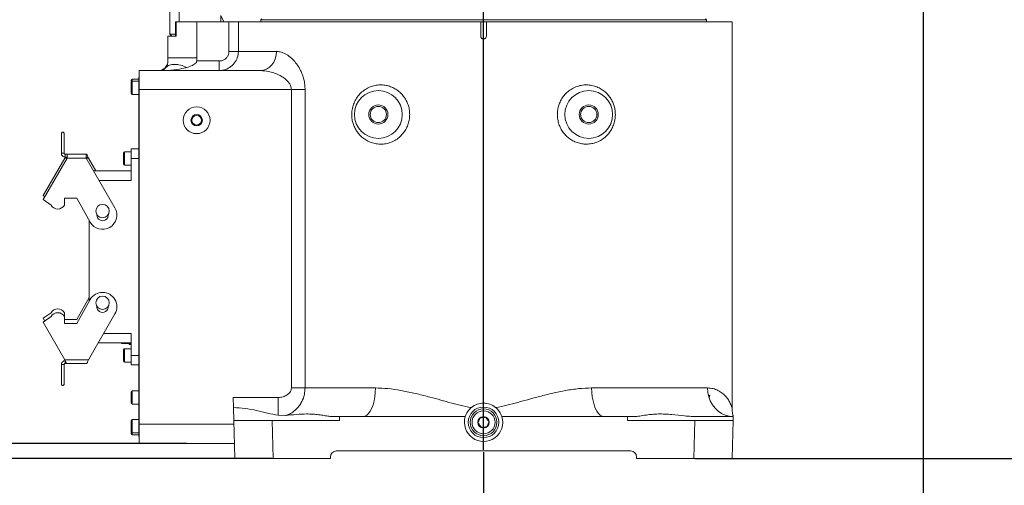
# Model space of a CAD drawing. Header units: millimetres. Extents: x 739 to 2567, y 424 to 1289.
# Tile 22 of 58: x 1976 to 2027, y 1078 to 1103. Entities that reach past the tile are written whole.
import ezdxf

# ---------------------------------------------------------------- set-up
doc = ezdxf.new("R2010")
doc.units = ezdxf.units.MM
doc.header["$PDSIZE"] = -1
doc.layers.add('5', color=7, linetype='Continuous', lineweight=35)
doc.styles.add('SLDTEXTSTYLE0', font='TXT', dxfattribs={"width": 0.7})
doc.styles.get("Standard").update_dxf_attribs({"font": 'times.ttf'})
doc.dimstyles.new('ISO-25', dxfattribs={"dimtxt": 3.5, "dimasz": 2.5, "dimexe": 1.25, "dimexo": 0.625, "dimtad": 1, "dimdec": 0, "dimlfac": 10, "dimtxsty": 'Standard', "dimcen": 2.5, "dimadec": 0, "dimazin": 0, "dimtfac": 1, "dimtmove": 0, "dimatfit": 3, "dimfxl": 1, "dimarcsym": 0})
doc.dimstyles.new('SLDDIMSTYLE3', dxfattribs={"dimtxt": 3.5, "dimasz": 2.4, "dimexe": 0, "dimexo": 0.0625, "dimgap": 0.875, "dimtad": 2, "dimlfac": 2, "dimrnd": 1e-09, "dimzin": 12, "dimdsep": 46, "dimtxsty": 'SLDTEXTSTYLE0', "dimsah": 1, "dimcen": 0.09, "dimadec": 0, "dimazin": 3, "dimtfac": 1, "dimtdec": 3, "dimtofl": 0, "dimtmove": 0, "dimatfit": 3, "dimfxl": 1, "dimfrac": 2, "dimtolj": 1, "dimtzin": 12, "dimarcsym": 0})

# ---------------------------------------------------------------- blocks, each defined once
blk = doc.blocks.new('*D120')
at = {"layer": '5', "color": 0, "lineweight": -2}
for p, q in [((2004.937, 1127.797), (1961.979, 1127.797)), ((1961.979, 1125.397), (1961.979, 1082.197)), ((1988.936, 1079.797), (1961.979, 1079.797))]:
    blk.add_line(p, q, dxfattribs=at)
at = {"layer": '5', "color": 0}
for points in [[(1962.379, 1125.397), (1961.579, 1125.397), (1961.979, 1127.797)], [(1961.579, 1082.197), (1962.379, 1082.197), (1961.979, 1079.797)]]:
    blk.add_solid(points, dxfattribs=at)
at = {"layer": 'Defpoints', "color": 0}
for p in [(2004.999, 1127.797), (1961.979, 1079.797), (1988.998, 1079.797)]:
    blk.add_point(p, dxfattribs=at)
at = {"layer": '5', "color": 0, "lineweight": 5, "insert": (1956.526, 1103.797), "char_height": 4.5, "attachment_point": 2, "rotation": 90}
blk.add_mtext('\\A1;480', dxfattribs=at)
blk = doc.blocks.new('*D121')
at = {"layer": '5', "color": 0, "lineweight": -2}
for p, q in [((1997.599, 1128.967), (1995.199, 1128.967)), ((1999.999, 1080.259), (1999.999, 1128.967)), ((2004.999, 1127.859), (2004.999, 1128.967)), ((2007.399, 1128.967), (2026.553, 1128.967))]:
    blk.add_line(p, q, dxfattribs=at)
at = {"layer": '5', "color": 0}
for points in [[(1997.599, 1128.567), (1997.599, 1129.367), (1999.999, 1128.967)], [(2007.399, 1129.367), (2007.399, 1128.567), (2004.999, 1128.967)]]:
    blk.add_solid(points, dxfattribs=at)
at = {"layer": 'Defpoints', "color": 0}
for p in [(1999.999, 1128.967), (2004.999, 1127.797), (1999.999, 1080.197)]:
    blk.add_point(p, dxfattribs=at)
at = {"layer": '5', "color": 0, "lineweight": 5, "insert": (2022.633, 1134.419), "char_height": 4.5, "attachment_point": 2}
blk.add_mtext('\\A1;50', dxfattribs=at)
blk = doc.blocks.new('*D131')
at = {"layer": '5', "color": 0, "lineweight": -2}
for p, q in [((1999.999, 1080.134), (1999.999, 1010.797)), ((2129.079, 1080.134), (2129.079, 1010.797)), ((2002.399, 1010.797), (2126.679, 1010.797))]:
    blk.add_line(p, q, dxfattribs=at)
at = {"layer": '5', "color": 0}
for points in [[(2002.399, 1011.197), (2002.399, 1010.397), (1999.999, 1010.797)], [(2126.679, 1010.397), (2126.679, 1011.197), (2129.079, 1010.797)]]:
    blk.add_solid(points, dxfattribs=at)
at = {"layer": 'Defpoints', "color": 0}
for p in [(1999.999, 1080.197), (2129.079, 1080.197), (2129.079, 1010.797)]:
    blk.add_point(p, dxfattribs=at)
at = {"layer": '5', "color": 0, "lineweight": 5, "insert": (2064.539, 1016.262), "char_height": 4.5, "attachment_point": 2}
blk.add_mtext('\\A1;1290.8', dxfattribs=at)
blk = doc.blocks.new('*D126')
at = {"layer": '5', "color": 0, "lineweight": -2}
for p, q in [((2005.062, 1251.877), (2144.149, 1251.877)), ((2144.149, 1249.477), (2144.149, 1082.197)), ((2011.062, 1079.797), (2144.149, 1079.797))]:
    blk.add_line(p, q, dxfattribs=at)
at = {"layer": '5', "color": 0}
for points in [[(2144.549, 1249.477), (2143.749, 1249.477), (2144.149, 1251.877)], [(2143.749, 1082.197), (2144.549, 1082.197), (2144.149, 1079.797)]]:
    blk.add_solid(points, dxfattribs=at)
at = {"layer": 'Defpoints', "color": 0}
for p in [(2004.999, 1251.877), (2011, 1079.797), (2144.149, 1079.797)]:
    blk.add_point(p, dxfattribs=at)
at = {"layer": '5', "color": 0, "lineweight": 5, "insert": (2138.683, 1165.837), "char_height": 4.5, "attachment_point": 2, "rotation": 90}
blk.add_mtext('\\A1;1720.8', dxfattribs=at)
blk = doc.blocks.new('*D127')
at = {"layer": '5', "color": 0, "lineweight": -2}
for p, q in [((1880.919, 1127.734), (1880.919, 1010.797)), ((1999.999, 1080.134), (1999.999, 1010.797)), ((1883.319, 1010.797), (1997.599, 1010.797))]:
    blk.add_line(p, q, dxfattribs=at)
at = {"layer": '5', "color": 0}
for points in [[(1883.319, 1011.197), (1883.319, 1010.397), (1880.919, 1010.797)], [(1997.599, 1010.397), (1997.599, 1011.197), (1999.999, 1010.797)]]:
    blk.add_solid(points, dxfattribs=at)
at = {"layer": 'Defpoints', "color": 0}
for p in [(1880.919, 1127.797), (1999.999, 1080.197), (1999.999, 1010.797)]:
    blk.add_point(p, dxfattribs=at)
at = {"layer": '5', "color": 0, "lineweight": 5, "insert": (1940.459, 1016.262), "char_height": 4.5, "attachment_point": 2}
blk.add_mtext('\\A1;1190.8', dxfattribs=at)
blk = doc.blocks.new('*D128')
at = {"layer": '5', "color": 0, "lineweight": -2}
for p, q in [((2013.062, 1079.797), (2144.196, 1079.797)), ((2144.196, 1020.623), (2144.196, 1077.397)), ((2041.889, 1018.223), (2144.196, 1018.223))]:
    blk.add_line(p, q, dxfattribs=at)
at = {"layer": '5', "color": 0}
for points in [[(2144.596, 1077.397), (2143.796, 1077.397), (2144.196, 1079.797)], [(2143.796, 1020.623), (2144.596, 1020.623), (2144.196, 1018.223)]]:
    blk.add_solid(points, dxfattribs=at)
at = {"layer": 'Defpoints', "color": 0}
for p in [(2012.999, 1079.797), (2144.196, 1079.797), (2041.827, 1018.223)]:
    blk.add_point(p, dxfattribs=at)
at = {"layer": '5', "color": 0, "lineweight": 5, "insert": (2141.025, 1049.01), "char_height": 4.5, "attachment_point": 5, "rotation": 90}
blk.add_mtext('\\A1;615.73', dxfattribs=at)
blk = doc.blocks.new('*D129')
at = {"color": 0, "lineweight": -2}
for p, q in [((2010.899, 1197.897), (1868.956, 1197.897)), ((1869.956, 1195.497), (1869.956, 1142.551)), ((1869.956, 1082.997), (1869.956, 1135.942)), ((1984.489, 1080.597), (1868.956, 1080.597))]:
    blk.add_line(p, q, dxfattribs=at)
at = {"color": 0}
for points in [[(1870.356, 1195.497), (1869.556, 1195.497), (1869.956, 1197.897)], [(1869.556, 1082.997), (1870.356, 1082.997), (1869.956, 1080.597)]]:
    blk.add_solid(points, dxfattribs=at)
at = {"layer": 'Defpoints', "color": 0}
for p in [(2010.899, 1197.897), (1869.956, 1080.597), (1984.489, 1080.597)]:
    blk.add_point(p, dxfattribs=at)
at = {"color": 0, "lineweight": 5, "insert": (1869.956, 1139.247), "char_height": 3.5, "attachment_point": 5}
blk.add_mtext('1181', dxfattribs=at)
blk = doc.blocks.new('*D147')
at = {"color": 0, "lineweight": -2}
for start, end in [(36.9052, 82.5925), (327.4075, 14.1667)]:
    blk.add_arc((2004.999, 1127.797), 18.577, start, end, dxfattribs=at)
at = {"color": 0}
for points in [[(2007.42, 1146.617), (2007.368, 1145.819), (2004.999, 1146.373)], [(2020.328, 1118.027), (2020.973, 1117.553), (2019.229, 1115.856)]]:
    blk.add_solid(points, dxfattribs=at)
at = {"layer": 'Defpoints', "color": 0}
for p in [(2004.999, 1181.797), (2017.234, 1141.775), (2004.999, 1127.797), (2004.999, 1127.797), (2106.578, 1042.562)]:
    blk.add_point(p, dxfattribs=at)
at = {"color": 0, "lineweight": 5, "insert": (2021.835, 1135.647), "char_height": 3.5, "attachment_point": 5}
blk.add_mtext('130%%d', dxfattribs=at)

msp = doc.modelspace()

# ---------------------------------------------------------------- linework, layer by layer
msp.add_line((2022.982679, 1112.706558), (2022.982679, 1020.8043))
at = {"color": 7, "linetype": 'Continuous', "lineweight": 5}
for p, q in [((1983.599062, 1101.996605), (1983.599062, 1104.296605)), ((1984.082025, 1104.296605), (1984.082025, 1102.646605)), ((1986.262459, 1102.646605), (1986.262459, 1102.973944)), ((1986.262459, 1102.973944), (1986.399062, 1102.680999)), ((1986.399062, 1102.680999), (1986.399062, 1102.646605)), ((1988.399062, 1102.796605), (1988.349062, 1102.746605)), ((1988.349062, 1102.746605), (1988.349062, 1102.646605)), ((1999.999062, 1102.746605), (1988.349062, 1102.746605)), ((2011.649062, 1102.746605), (1999.999062, 1102.746605)), ((2011.649062, 1102.746605), (2011.599062, 1102.796605)), ((2011.649062, 1102.646605), (2011.649062, 1102.746605)), ((1983.89854, 1102.646605), (1983.89854, 1101.896605)), ((1983.89854, 1102.646605), (1983.926926, 1102.646605)), ((1983.926926, 1102.646605), (1983.926926, 1101.896605)), ((1983.926926, 1102.646605), (1985.001145, 1102.646605)), ((1985.001145, 1102.646605), (1985.001145, 1100.761111)), ((1985.001145, 1102.646605), (1986.687839, 1102.646605)), ((1986.687839, 1101.096605), (1986.687839, 1102.646605)), ((1986.687839, 1102.646605), (1987.180845, 1102.646605)), ((1987.180845, 1102.646605), (1987.180845, 1101.096605)), ((1999.849062, 1102.646605), (1999.849062, 1101.890969)), ((1999.849062, 1102.646605), (2000.149062, 1102.646605)), ((2000.149062, 1101.890969), (2000.149062, 1102.646605)), ((2012.999062, 1082.416008), (2012.999062, 1102.646605)), ((1983.499062, 1101.896605), (1983.499062, 1100.596605)), ((1983.499062, 1101.896605), (1983.501354, 1101.896605)), ((1983.501354, 1100.761111), (1983.501354, 1101.896605)), ((1983.501354, 1101.896605), (1983.926926, 1101.896605)), ((1983.599062, 1101.996605), (1983.89854, 1101.996605)), ((1983.599062, 1101.996605), (1983.699062, 1101.896605)), ((1983.501354, 1100.596605), (1983.501354, 1100.761111)), ((1985.001145, 1100.761111), (1985.001145, 1100.596605)), ((1985.001145, 1100.596605), (1986.181004, 1100.596605)), ((1986.181004, 1100.096605), (1986.181004, 1100.596605)), ((1987.180845, 1101.096605), (1986.687839, 1101.096605)), ((1981.999062, 1100.096605), (1988.339794, 1100.096605)), ((1981.999062, 1099.096605), (1981.999062, 1100.096605)), ((1981.979062, 1099.646605), (1981.629062, 1099.646605)), ((1981.979062, 1099.746605), (1981.999062, 1099.746605)), ((1981.979062, 1098.996605), (1981.979062, 1099.746605)), ((1981.979062, 1099.546605), (1981.629062, 1099.546605)), ((1981.999062, 1081.596605), (1981.999062, 1099.096605)), ((1989.952294, 1099.096605), (1981.999062, 1099.096605)), ((1990.669909, 1099.096605), (1989.952294, 1099.096605)), ((1989.952294, 1083.496605), (1989.952294, 1099.096605)), ((1990.669909, 1099.096605), (1990.669909, 1083.496605)), ((1981.629062, 1098.846605), (1981.979062, 1098.846605)), ((1981.979062, 1081.696605), (1981.979062, 1098.996605)), ((1977.976756, 1096.871506), (1977.926756, 1096.821506)), ((1977.926756, 1095.769681), (1977.926756, 1096.821506)), ((1978.026756, 1096.871506), (1977.976756, 1096.871506)), ((1978.076756, 1096.821506), (1978.026756, 1096.871506)), ((1978.076756, 1095.769681), (1978.076756, 1096.821506)), ((1981.579062, 1095.996605), (1981.979062, 1095.996605)), ((1981.579062, 1095.496605), (1981.579062, 1095.996605)), ((1978.113111, 1095.519681), (1976.978581, 1093.554617)), ((1976.978581, 1093.350967), (1978.228581, 1095.51603)), ((1978.076756, 1095.769681), (1977.926756, 1095.769681)), ((1978.113111, 1095.519681), (1978.13072, 1095.567236)), ((1978.126756, 1095.719681), (1978.126756, 1095.569681)), ((1978.228581, 1095.719681), (1978.126756, 1095.719681)), ((1978.228581, 1095.569681), (1978.126756, 1095.569681)), ((1978.228581, 1095.719681), (1978.228581, 1095.519681)), ((1979.228581, 1095.719681), (1978.228581, 1095.719681)), ((1978.228581, 1095.51603), (1978.228581, 1095.519681)), ((1979.228581, 1095.519681), (1978.228581, 1095.519681)), ((1979.228581, 1095.519681), (1979.228581, 1095.719681)), ((1979.230688, 1095.719681), (1979.228581, 1095.719681)), ((1979.230688, 1095.569681), (1979.228581, 1095.569681)), ((1979.228581, 1095.519681), (1979.228581, 1095.51603)), ((1979.228581, 1095.51603), (1980.728581, 1092.917954)), ((1979.732652, 1094.846605), (1979.344051, 1095.519681)), ((1981.579062, 1095.846605), (1981.229062, 1095.846605)), ((1981.579062, 1094.346605), (1981.579062, 1095.496605)), ((1981.979062, 1095.496605), (1981.579062, 1095.496605)), ((1981.229062, 1095.146605), (1981.579062, 1095.146605)), ((1979.615074, 1094.846605), (1981.579062, 1094.846605)), ((1976.978581, 1093.554617), (1977.061842, 1093.49518)), ((1978.728581, 1093.41941), (1978.08553, 1093.41941)), ((1978.08553, 1093.41941), (1978.08553, 1093.060463)), ((1979.429543, 1092.167954), (1978.728581, 1093.41941)), ((1977.38553, 1093.060463), (1976.978581, 1093.350967)), ((1979.779062, 1092.542954), (1979.779872, 1092.564986)), ((1979.379062, 1088.027828), (1979.379062, 1092.25808)), ((1979.379062, 1088.231479), (1978.728581, 1087.070149)), ((1978.728581, 1086.866498), (1979.429543, 1088.117954)), ((1977.38553, 1087.429096), (1976.978581, 1087.138592)), ((1976.978581, 1086.934941), (1977.38553, 1087.225445)), ((1978.08553, 1087.225445), (1978.08553, 1087.429096)), ((1978.08553, 1087.225445), (1978.08553, 1086.866498)), ((1980.728581, 1087.367954), (1979.344051, 1084.969878)), ((1976.978581, 1087.138592), (1977.061842, 1086.994378)), ((1978.113111, 1084.969878), (1976.978581, 1086.934941)), ((1978.728581, 1087.070149), (1978.08553, 1087.070149)), ((1978.08553, 1086.866498), (1978.728581, 1086.866498)), ((1981.579062, 1085.196605), (1981.579062, 1086.346605)), ((1981.579062, 1085.846605), (1979.850229, 1085.846605)), ((1981.079062, 1085.821605), (1981.079062, 1085.846605)), ((1981.079062, 1085.821605), (1981.579062, 1085.821605)), ((1981.479062, 1085.771605), (1981.479062, 1085.821605)), ((1981.479062, 1085.771605), (1981.514296, 1085.771605)), ((1981.514296, 1085.771605), (1981.510151, 1085.821605)), ((1981.579062, 1085.771605), (1981.514296, 1085.771605)), ((1981.579062, 1085.546605), (1981.229062, 1085.546605)), ((1981.579062, 1085.196605), (1981.979062, 1085.196605)), ((1981.579062, 1084.696605), (1981.579062, 1085.196605)), ((1977.926756, 1084.719878), (1978.076756, 1084.719878)), ((1977.926756, 1083.668053), (1977.926756, 1084.719878)), ((1978.076756, 1083.668053), (1978.076756, 1084.719878)), ((1979.344051, 1084.969878), (1978.113111, 1084.969878)), ((1978.126756, 1084.919878), (1978.126756, 1084.769878)), ((1978.126756, 1084.769878), (1978.226473, 1084.769878)), ((1979.230688, 1084.769878), (1978.226473, 1084.769878)), ((1981.229062, 1084.846605), (1981.579062, 1084.846605)), ((1981.979062, 1084.696605), (1981.579062, 1084.696605)), ((1977.926756, 1083.668053), (1977.976756, 1083.618053)), ((1978.026756, 1083.618053), (1977.976756, 1083.618053)), ((1978.026756, 1083.618053), (1978.076756, 1083.668053)), ((1981.579062, 1082.902144), (1981.579062, 1083.296605)), ((1981.979062, 1083.346605), (1981.629062, 1083.346605)), ((1990.669909, 1083.496605), (1989.952294, 1083.496605)), ((1981.579062, 1082.696605), (1981.579062, 1082.902144)), ((1981.629062, 1082.646605), (1981.979062, 1082.646605)), ((1986.915267, 1082.996605), (1989.2665, 1082.996605)), ((1986.929062, 1082.4698), (1986.915267, 1082.996605)), ((1989.2665, 1082.063251), (1989.2665, 1082.996605)), ((1986.94669, 1081.796605), (1986.929062, 1082.4698)), ((1989.2665, 1082.063251), (1989.638037, 1082.049416)), ((1981.979062, 1081.846605), (1981.629062, 1081.846605)), ((1981.979062, 1080.946605), (1981.979062, 1081.696605)), ((1981.999062, 1081.596605), (1986.951927, 1081.596605)), ((1981.999062, 1080.596605), (1981.999062, 1081.596605)), ((1986.999062, 1079.796605), (1986.94669, 1081.796605)), ((1988.946005, 1081.796605), (1986.94669, 1081.796605)), ((1988.946005, 1081.796605), (1988.998376, 1079.796605)), ((1988.946005, 1081.796605), (1992.465046, 1081.796605)), ((1992.134976, 1081.996605), (1992.466558, 1081.996605)), ((1992.466558, 1081.996605), (1993.694437, 1081.996605)), ((1993.694437, 1081.996605), (1999.045123, 1081.996605)), ((2000.953001, 1081.996605), (2006.303686, 1081.996605)), ((2006.303686, 1081.996605), (2007.531565, 1081.996605)), ((2007.863148, 1081.996605), (2007.531565, 1081.996605)), ((2007.533077, 1081.796605), (2011.052119, 1081.796605)), ((2010.999747, 1079.796605), (2011.052119, 1081.796605)), ((2013.051434, 1081.796605), (2011.052119, 1081.796605)), ((2013.056671, 1081.996605), (2011.200159, 1081.996605)), ((2013.051434, 1081.796605), (2012.999062, 1079.796605)), ((2013.051434, 1081.796605), (2013.056671, 1081.996605)), ((1981.629062, 1081.146605), (1981.979062, 1081.146605)), ((1981.629062, 1081.046605), (1981.979062, 1081.046605)), ((1981.999062, 1080.946605), (1981.979062, 1080.946605)), ((1986.978113, 1080.596605), (1981.999062, 1080.596605)), ((1992.299062, 1080.196605), (2007.699062, 1080.196605)), ((1988.998376, 1079.796605), (1986.999062, 1079.796605)), ((1988.998376, 1079.796605), (1991.999062, 1079.796605)), ((1991.999062, 1079.796605), (1991.999062, 1079.896605)), ((2007.999062, 1079.896605), (2007.999062, 1079.796605)), ((2007.999062, 1079.796605), (2010.999747, 1079.796605)), ((2012.999062, 1079.796605), (2010.999747, 1079.796605))]:
    msp.add_line(p, q, dxfattribs=at)
at = {"color": 8, "linetype": 'Continuous', "lineweight": 5}
for p, q in [((1983.499062, 1100.596605), (1983.501354, 1100.596605)), ((1981.629062, 1099.646605), (1981.629062, 1099.546605)), ((1981.629062, 1099.546605), (1981.629062, 1098.847053)), ((1981.629062, 1098.847053), (1981.629062, 1098.846605)), ((1981.999062, 1098.996605), (1981.979062, 1098.996605)), ((1978.228581, 1095.519681), (1978.113111, 1095.519681)), ((1979.344051, 1095.519681), (1979.228581, 1095.519681)), ((1981.229062, 1095.846605), (1981.229062, 1095.147053)), ((1981.229062, 1095.147053), (1981.229062, 1095.146605)), ((1981.579062, 1094.346605), (1979.903749, 1094.346605)), ((1980.138904, 1086.346605), (1981.579062, 1086.346605)), ((1981.229062, 1085.546605), (1981.229062, 1084.847053)), ((1981.229062, 1084.847053), (1981.229062, 1084.846605)), ((1981.629062, 1083.346605), (1981.629062, 1082.886401)), ((1981.629062, 1082.886401), (1981.629062, 1082.646605)), ((2011.793401, 1083.089004), (2011.793442, 1083.091369)), ((2011.793548, 1083.091369), (2011.793506, 1083.089007)), ((1981.629062, 1081.846605), (1981.629062, 1081.147053)), ((1981.979062, 1081.696605), (1981.999062, 1081.696605)), ((1981.629062, 1081.147053), (1981.629062, 1081.146605)), ((1981.629062, 1081.146605), (1981.629062, 1081.046605))]:
    msp.add_line(p, q, dxfattribs=at)
at = {"color": 7, "linetype": 'Continuous', "lineweight": 5, "flags": 128}
for points in [[(1989.172609, 1101.096605), (1989.156606, 1100.901514), (1989.109214, 1100.713921), (1989.032254, 1100.541034), (1988.928683, 1100.389498), (1988.802481, 1100.265135), (1988.658499, 1100.172725), (1988.502268, 1100.115819), (1988.339794, 1100.096605)], [(1993.694437, 1081.996605), (1993.79646, 1082.015072), (1993.895971, 1082.07002), (1993.990519, 1082.160095), (1994.077777, 1082.283079), (1994.155595, 1082.435944), (1994.222058, 1082.614927), (1994.27553, 1082.815619), (1994.314693, 1083.033079), (1994.338584, 1083.261953), (1994.346613, 1083.496605)], [(2006.303686, 1081.996605), (2006.201664, 1082.015072), (2006.102153, 1082.07002), (2006.007605, 1082.160095), (2005.920347, 1082.283079), (2005.842528, 1082.435944), (2005.776065, 1082.614927), (2005.722594, 1082.815619), (2005.68343, 1083.033079), (2005.65954, 1083.261953), (2005.651511, 1083.496605)], [(2013.056671, 1081.996605), (2012.845359, 1082.015072), (2012.63925, 1082.07002), (2012.443419, 1082.160095), (2012.262689, 1082.283079), (2012.101509, 1082.435944), (2011.963849, 1082.614927), (2011.853097, 1082.815619), (2011.771981, 1083.033079), (2011.722499, 1083.261953), (2011.705869, 1083.496605)]]:
    msp.add_lwpolyline(points, dxfattribs=at)
at = {"color": 7, "linetype": 'Continuous', "lineweight": 5}
for centre, radius in [((1994.499062, 1097.796605), 1.25), ((2005.499062, 1097.796605), 1.25), ((1984.999062, 1097.496605), 0.7), ((1994.499062, 1097.796605), 0.5), ((1994.499062, 1097.796605), 0.425), ((2005.499062, 1097.796605), 0.5), ((2005.499062, 1097.796605), 0.425), ((1984.999062, 1097.496605), 0.3), ((1984.999062, 1097.496605), 0.25), ((1980.079062, 1092.746605), 0.35), ((1980.079062, 1087.946605), 0.35), ((1999.999062, 1081.696605), 0.8), ((1999.999062, 1081.696605), 0.7), ((1999.999062, 1081.696605), 0.6), ((1999.999062, 1081.696605), 0.3)]:
    msp.add_circle(centre, radius, dxfattribs=at)
for centre, radius, start, end in [((1982.999062, 1100.596605), 0.5, 270, 0), ((1981.629062, 1099.596605), 0.05, 90, 180), ((1981.629062, 1099.496605), 0.05, 90, 180), ((1981.629062, 1098.996605), 0.05, 180, 270), ((1981.629062, 1098.896605), 0.05, 180, 270), ((1981.229062, 1095.796605), 0.05, 90, 180), ((1981.229062, 1095.196605), 0.05, 180, 270), ((1977.73553, 1093.254112), 0.4, 208.9550244, 331.0449756), ((1980.079062, 1092.542954), 0.75, 210, 30), ((1980.079062, 1092.542954), 0.3, 180, 4.2115259), ((1980.079062, 1087.742954), 0.75, 330, 150), ((1980.079062, 1087.742954), 0.3, 175.7884741, 4.2115259), ((1977.73553, 1087.235447), 0.4, 28.9550244, 151.0449756), ((1977.73553, 1087.031796), 0.4, 28.9550244, 151.0449756), ((1981.229062, 1085.496605), 0.05, 90, 180), ((1981.229062, 1084.896605), 0.05, 180, 270), ((1981.629062, 1083.296605), 0.05, 90, 180), ((1981.629062, 1082.696605), 0.05, 180, 270), ((2011.521987, 1083.096605), 0.3, 334.4865598, 358.9856185), ((1981.629062, 1081.796605), 0.05, 90, 180), ((1981.629062, 1081.696605), 0.05, 90, 180), ((1999.999062, 1081.696605), 1, 162.5423969, 17.4576031), ((1981.629062, 1081.196605), 0.05, 180, 270), ((1981.629062, 1081.096605), 0.05, 180, 270), ((1992.299062, 1079.896605), 0.3, 90, 180), ((2007.699062, 1079.896605), 0.3, 0, 90)]:
    msp.add_arc(centre, radius, start, end, dxfattribs=at)
for centre, start_param, end_param in [((1986.941453, 1142.807562), 4.430835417, 4.431783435), ((2013.056671, 1142.807562), 1.851401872, 1.85234989)]:
    msp.add_ellipse(centre, major_axis=(0, 219.583641), ratio=0.026185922, start_param=start_param, end_param=end_param, dxfattribs=at)
for points, knots in [([(1999.849062, 1102.646605), (1999.622466, 1102.646605), (1999.169276, 1102.646605), (1998.354318, 1102.646605), (1997.407882, 1102.646605), (1996.342299, 1102.646605), (1995.302322, 1102.646605), (1994.296612, 1102.646605), (1993.332389, 1102.646605), (1992.414323, 1102.646605), (1991.549454, 1102.646605), (1990.745233, 1102.646605), (1990.008399, 1102.646605), (1989.341473, 1102.646605), (1988.749388, 1102.646605), (1988.221975, 1102.646605), (1987.775844, 1102.646605), (1987.411195, 1102.646605), (1987.257574, 1102.646605), (1987.180845, 1102.646605)], [0, 0, 0, 0, 0.03758795, 0.075175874, 0.135663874, 0.196368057, 0.257072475, 0.317560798, 0.378051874, 0.438759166, 0.499466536, 0.559957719, 0.620444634, 0.681147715, 0.741850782, 0.802337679, 0.86817883, 0.934159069, 1, 1, 1, 1]), ([(2012.999062, 1102.646605), (2012.990371, 1102.646605), (2012.972991, 1102.646605), (2012.832256, 1102.646605), (2012.604523, 1102.646605), (2012.28413, 1102.646605), (2011.879934, 1102.646605), (2011.393212, 1102.646605), (2010.819981, 1102.646605), (2010.168725, 1102.646605), (2009.451358, 1102.646605), (2008.668463, 1102.646605), (2007.815744, 1102.646605), (2006.906665, 1102.646605), (2005.957179, 1102.646605), (2004.966379, 1102.646605), (2003.930369, 1102.646605), (2002.995608, 1102.646605), (2002.18841, 1102.646605), (2001.514694, 1102.646605), (2000.834341, 1102.646605), (2000.377488, 1102.646605), (2000.149062, 1102.646605)], [0, 0, 0, 0, 0.053318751, 0.106637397, 0.161505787, 0.216374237, 0.269692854, 0.323011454, 0.377878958, 0.432746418, 0.486062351, 0.53937836, 0.594243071, 0.64910777, 0.702421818, 0.755735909, 0.810598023, 0.865460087, 0.898909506, 0.932358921, 0.966179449, 1, 1, 1, 1]), ([(1999.849062, 1101.890969), (1999.851354, 1101.874165), (1999.855938, 1101.840556), (1999.88348, 1101.796632), (1999.922838, 1101.763932), (1999.971121, 1101.746201), (2000.022443, 1101.745425), (2000.071241, 1101.761689), (2000.111557, 1101.793179), (2000.141315, 1101.837536), (2000.146407, 1101.872661), (2000.149062, 1101.890969)], [0, 0, 0, 0, 0.11002531, 0.220050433, 0.330080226, 0.44011211, 0.550138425, 0.660160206, 0.770185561, 0.880217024, 1, 1, 1, 1]), ([(1983.386377, 1100.25597), (1983.408061, 1100.28792), (1983.4406, 1100.335863), (1983.478028, 1100.431661), (1983.493835, 1100.50174), (1983.500281, 1100.552911), (1983.500998, 1100.582127), (1983.501354, 1100.596605)], [0, 0, 0, 0, 0.499908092, 0.750136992, 0.875657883, 0.938387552, 1, 1, 1, 1]), ([(1985.001145, 1100.596605), (1984.999771, 1100.582817), (1984.997001, 1100.555019), (1984.971603, 1100.505112), (1984.905485, 1100.434467), (1984.740402, 1100.336623), (1984.585936, 1100.288219), (1984.483021, 1100.25597)], [0, 0, 0, 0, 0.061970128, 0.124937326, 0.249456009, 0.499940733, 1, 1, 1, 1]), ([(1987.180845, 1101.096605), (1987.17003, 1100.985379), (1987.148425, 1100.763193), (1986.980002, 1100.466268), (1986.731067, 1100.239815), (1986.448966, 1100.115213), (1986.259101, 1100.102028), (1986.181004, 1100.096605)], [0, 0, 0, 0, 0.212057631, 0.423606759, 0.635808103, 0.850198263, 1, 1, 1, 1]), ([(1986.181004, 1100.596605), (1986.220562, 1100.599315), (1986.316668, 1100.6059), (1986.459519, 1100.668079), (1986.585777, 1100.781212), (1986.671349, 1100.929714), (1986.682342, 1101.04097), (1986.687839, 1101.096605)], [0, 0, 0, 0, 0.150497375, 0.365637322, 0.577972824, 0.788962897, 1, 1, 1, 1]), ([(1987.180845, 1101.096605), (1987.232113, 1101.096605), (1987.33465, 1101.096605), (1987.555505, 1101.096605), (1987.825585, 1101.096605), (1988.175895, 1101.096605), (1988.612486, 1101.096605), (1988.985497, 1101.096605), (1989.172609, 1101.096605)], [0, 0, 0, 0, 0.1526107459, 0.3052215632, 0.4604036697, 0.6155858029, 0.807168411, 1, 1, 1, 1]), ([(1989.172609, 1101.096605), (1989.236527, 1101.092021), (1989.364379, 1101.082853), (1989.584188, 1101.004265), (1989.826134, 1100.860702), (1990.064889, 1100.645788), (1990.270095, 1100.390602), (1990.421691, 1100.136099), (1990.533049, 1099.879806), (1990.609228, 1099.633373), (1990.659801, 1099.370049), (1990.66654, 1099.187739), (1990.669909, 1099.096605)], [0, 0, 0, 0, 0.099717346, 0.199457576, 0.333171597, 0.466852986, 0.575925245, 0.684893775, 0.762849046, 0.840753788, 0.92039429, 1, 1, 1, 1]), ([(1983.148617, 1100.096605), (1983.148758, 1100.096605), (1983.157405, 1100.096613), (1983.174859, 1100.098245), (1983.210591, 1100.107364), (1983.247597, 1100.125368), (1983.308025, 1100.165935), (1983.352195, 1100.216691), (1983.386377, 1100.25597)], [0, 0, 0, 0, 0.002024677, 0.124235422, 0.246363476, 0.490017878, 0.60533593, 1, 1, 1, 1]), ([(1984.483021, 1100.25597), (1984.31273, 1100.216589), (1984.091935, 1100.165528), (1983.646885, 1100.111736), (1983.372175, 1100.096638), (1983.149551, 1100.096605), (1983.148617, 1100.096605)], [0, 0, 0, 0, 0.387492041, 0.502414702, 0.997910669, 1, 1, 1, 1]), ([(1989.952294, 1099.096605), (1989.946892, 1099.152815), (1989.937818, 1099.247238), (1989.878195, 1099.378848), (1989.80083, 1099.493489), (1989.677625, 1099.623052), (1989.514193, 1099.748528), (1989.293507, 1099.874726), (1989.039788, 1099.97927), (1988.711535, 1100.072889), (1988.47913, 1100.087716), (1988.339794, 1100.096605)], [0, 0, 0, 0, 0.072660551, 0.122054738, 0.189467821, 0.259110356, 0.368528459, 0.480325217, 0.627337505, 0.776574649, 1, 1, 1, 1]), ([(1981.579062, 1099.596172), (1981.579062, 1099.59463), (1981.579062, 1099.591692), (1981.579062, 1099.5507), (1981.579062, 1099.531221)], [0, 0, 0, 0, 0.524835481, 1, 1, 1, 1]), ([(1981.579062, 1099.49622), (1981.579062, 1099.494105), (1981.579062, 1099.490839), (1981.579062, 1099.457075), (1981.579062, 1099.420775), (1981.579062, 1099.375071), (1981.579062, 1099.307078), (1981.579062, 1099.212152), (1981.579062, 1099.115368), (1981.579062, 1099.043713), (1981.579062, 1098.994071), (1981.579062, 1098.952932), (1981.579062, 1098.912084), (1981.579062, 1098.902922), (1981.579062, 1098.896989)], [0, 0, 0, 0, 0.119721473, 0.184832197, 0.249999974, 0.315110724, 0.380278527, 0.5, 0.619721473, 0.684832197, 0.749999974, 0.815110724, 0.880278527, 1, 1, 1, 1]), ([(1996.138169, 1097.796605), (1996.133022, 1097.699051), (1996.123272, 1097.51425), (1996.048375, 1097.25208), (1995.938047, 1097.010556), (1995.784501, 1096.789312), (1995.589033, 1096.590995), (1995.357463, 1096.431052), (1995.094801, 1096.31373), (1994.814963, 1096.250095), (1994.531357, 1096.240462), (1994.25698, 1096.284185), (1994.006989, 1096.372173), (1993.783268, 1096.498543), (1993.595386, 1096.649214), (1993.437655, 1096.822714), (1993.31168, 1097.009348), (1993.214042, 1097.213063), (1993.14552, 1097.429072), (1993.108948, 1097.656148), (1993.104558, 1097.914143), (1993.147834, 1098.190254), (1993.248334, 1098.467712), (1993.394039, 1098.718806), (1993.584518, 1098.937473), (1993.810499, 1099.115518), (1994.060402, 1099.24466), (1994.319717, 1099.323538), (1994.583608, 1099.353413), (1994.839064, 1099.338239), (1995.085555, 1099.279647), (1995.313781, 1099.183961), (1995.522767, 1099.051646), (1995.706755, 1098.88951), (1995.862674, 1098.698709), (1995.987704, 1098.485707), (1996.076847, 1098.253909), (1996.129369, 1098.021809), (1996.135391, 1097.86768), (1996.138169, 1097.796605)], [0, 0, 0, 0, 0.028907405, 0.054760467, 0.080614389, 0.108132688, 0.135654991, 0.165292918, 0.194941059, 0.225889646, 0.256850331, 0.28676963, 0.316692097, 0.34362494, 0.370551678, 0.394298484, 0.418035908, 0.440702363, 0.463359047, 0.486169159, 0.50897578, 0.539612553, 0.568734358, 0.597882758, 0.629075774, 0.660288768, 0.690570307, 0.720853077, 0.749058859, 0.777258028, 0.803609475, 0.829953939, 0.85513762, 0.88031672, 0.90498571, 0.929652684, 0.954286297, 0.978919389, 1, 1, 1, 1]), ([(2006.890047, 1097.796605), (2006.881591, 1097.671154), (2006.86722, 1097.457964), (2006.770433, 1097.177233), (2006.649282, 1096.943535), (2006.486183, 1096.731451), (2006.282418, 1096.544648), (2006.046653, 1096.397748), (2005.790783, 1096.297421), (2005.526718, 1096.246836), (2005.268108, 1096.242924), (2005.015932, 1096.283782), (2004.780322, 1096.363391), (2004.561901, 1096.481153), (2004.367136, 1096.630267), (2004.198617, 1096.809896), (2004.059779, 1097.013658), (2003.954767, 1097.238792), (2003.885277, 1097.478812), (2003.85509, 1097.728013), (2003.865736, 1098.036856), (2003.944257, 1098.345537), (2004.089102, 1098.630142), (2004.252006, 1098.849637), (2004.454554, 1099.038123), (2004.694604, 1099.191888), (2004.960928, 1099.296843), (2005.243261, 1099.350052), (2005.526535, 1099.347435), (2005.795082, 1099.294404), (2006.042275, 1099.196253), (2006.255964, 1099.065982), (2006.439926, 1098.907341), (2006.588882, 1098.733594), (2006.708477, 1098.542886), (2006.798769, 1098.342197), (2006.85976, 1098.128479), (2006.88696, 1097.944503), (2006.889281, 1097.833317), (2006.890047, 1097.796605)], [0, 0, 0, 0, 0.037107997, 0.063061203, 0.089031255, 0.117956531, 0.146899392, 0.177543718, 0.208192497, 0.236857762, 0.265517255, 0.29221582, 0.318907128, 0.34428296, 0.369653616, 0.394388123, 0.419120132, 0.44380303, 0.468485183, 0.493251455, 0.518017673, 0.559887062, 0.586651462, 0.613418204, 0.642212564, 0.671014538, 0.70166913, 0.732336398, 0.762972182, 0.793615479, 0.82185236, 0.850086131, 0.875019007, 0.899943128, 0.922419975, 0.944887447, 0.966998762, 0.989103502, 1, 1, 1, 1]), ([(1981.179062, 1095.79622), (1981.179062, 1095.794105), (1981.179062, 1095.790839), (1981.179062, 1095.757075), (1981.179062, 1095.720775), (1981.179062, 1095.675071), (1981.179062, 1095.607078), (1981.179062, 1095.512152), (1981.179062, 1095.415368), (1981.179062, 1095.343713), (1981.179062, 1095.294071), (1981.179062, 1095.252932), (1981.179062, 1095.212084), (1981.179062, 1095.202922), (1981.179062, 1095.196989)], [0, 0, 0, 0, 0.119721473, 0.184832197, 0.249999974, 0.315110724, 0.380278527, 0.5, 0.619721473, 0.684832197, 0.749999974, 0.815110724, 0.880278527, 1, 1, 1, 1]), ([(1981.179062, 1085.49622), (1981.179062, 1085.494105), (1981.179062, 1085.490839), (1981.179062, 1085.457075), (1981.179062, 1085.420775), (1981.179062, 1085.375071), (1981.179062, 1085.307078), (1981.179062, 1085.212152), (1981.179062, 1085.115368), (1981.179062, 1085.043713), (1981.179062, 1084.994071), (1981.179062, 1084.952932), (1981.179062, 1084.912084), (1981.179062, 1084.902922), (1981.179062, 1084.896989)], [0, 0, 0, 0, 0.119721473, 0.184832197, 0.249999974, 0.315110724, 0.380278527, 0.5, 0.619721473, 0.684832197, 0.749999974, 0.815110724, 0.880278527, 1, 1, 1, 1]), ([(1989.2665, 1082.996605), (1989.350869, 1083.003262), (1989.516974, 1083.01637), (1989.725967, 1083.113732), (1989.865539, 1083.241365), (1989.93988, 1083.370873), (1989.948402, 1083.457187), (1989.952294, 1083.496605)], [0, 0, 0, 0, 0.270800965, 0.533148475, 0.72325922, 0.873617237, 1, 1, 1, 1]), ([(1990.669909, 1083.496605), (1990.662451, 1083.379213), (1990.646514, 1083.128337), (1990.531266, 1082.819478), (1990.386185, 1082.579708), (1990.229754, 1082.392178), (1990.030263, 1082.225907), (1989.823242, 1082.110202), (1989.687758, 1082.065735), (1989.638037, 1082.049416)], [0, 0, 0, 0, 0.176711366, 0.377649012, 0.495458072, 0.613285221, 0.763164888, 0.913083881, 1, 1, 1, 1]), ([(1990.669909, 1083.496605), (1990.854109, 1083.496605), (1991.222509, 1083.496605), (1991.8185, 1083.496605), (1992.444897, 1083.496605), (1993.080005, 1083.496605), (1993.713471, 1083.496605), (1994.135357, 1083.496605), (1994.346613, 1083.496605)], [0, 0, 0, 0, 0.171049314, 0.342098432, 0.515671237, 0.689244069, 0.844391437, 1, 1, 1, 1]), ([(1994.346613, 1083.496605), (1994.564141, 1083.488995), (1994.999361, 1083.47377), (1995.672863, 1083.37015), (1996.358707, 1083.229291), (1997.198675, 1083.018712), (1998.002444, 1082.794515), (1998.769163, 1082.581843), (1999.162839, 1082.504218), (1999.359594, 1082.465422)], [0, 0, 0, 0, 0.135074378, 0.270249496, 0.409526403, 0.548839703, 0.773493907, 0.886794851, 1, 1, 1, 1]), ([(2000.63853, 1082.465422), (2000.832847, 1082.503678), (2001.221643, 1082.580221), (2001.9858, 1082.791632), (2002.783615, 1083.01442), (2003.61449, 1083.223251), (2004.296342, 1083.364879), (2004.978459, 1083.472376), (2005.42722, 1083.48853), (2005.651511, 1083.496605)], [0, 0, 0, 0, 0.111796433, 0.223685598, 0.449535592, 0.585489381, 0.72141078, 0.860761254, 1, 1, 1, 1]), ([(2005.651511, 1083.496605), (2005.665431, 1083.496605), (2006.003489, 1083.496605), (2006.651629, 1083.496605), (2007.566459, 1083.496605), (2008.435798, 1083.496605), (2009.238763, 1083.496605), (2009.964781, 1083.496605), (2010.61751, 1083.496605), (2011.20907, 1083.496605), (2011.540269, 1083.496605), (2011.705869, 1083.496605)], [0, 0, 0, 0, 0.005319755, 0.129187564, 0.253055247, 0.380522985, 0.507991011, 0.629305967, 0.750620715, 0.875310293, 1, 1, 1, 1]), ([(1999.359594, 1082.465422), (1999.364746, 1082.469651), (1999.456443, 1082.544918), (1999.662955, 1082.658692), (2000.000024, 1082.715708), (2000.336539, 1082.658085), (2000.542181, 1082.544525), (2000.633469, 1082.469577), (2000.63853, 1082.465422)], [0, 0, 0, 0, 0.014484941, 0.257795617, 0.500877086, 0.743332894, 0.985769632, 1, 1, 1, 1]), ([(2011.790856, 1083.051655), (2011.792254, 1083.064401), (2011.793704, 1083.077611), (2011.793451, 1083.090903), (2011.793442, 1083.091369)], [0, 0, 0, 0, 0.964934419, 1, 1, 1, 1]), ([(2011.793548, 1083.091369), (2011.793557, 1083.090903), (2011.793808, 1083.07764), (2011.792361, 1083.064459), (2011.790964, 1083.051741)], [0, 0, 0, 0, 0.035141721, 1, 1, 1, 1]), ([(2011.793442, 1083.091369), (2011.793472, 1083.091135), (2011.793925, 1083.087533), (2011.793413, 1083.083964), (2011.792935, 1083.080627)], [0, 0, 0, 0, 0.064892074, 1, 1, 1, 1]), ([(1986.929062, 1082.4698), (1987.13022, 1082.459891), (1987.537893, 1082.439808), (1988.128891, 1082.311193), (1988.708272, 1082.171961), (1989.079757, 1082.099618), (1989.2665, 1082.063251)], [0, 0, 0, 0, 0.246808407, 0.500188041, 0.74874752, 1, 1, 1, 1]), ([(1989.638037, 1082.049416), (1989.831877, 1082.070288), (1990.222511, 1082.112351), (1990.696931, 1082.139308), (1991.081002, 1082.126037), (1991.386192, 1082.095037), (1991.664449, 1082.052044), (1991.919768, 1082.008806), (1992.062505, 1082.000713), (1992.134976, 1081.996605)], [0, 0, 0, 0, 0.182806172, 0.368398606, 0.491787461, 0.615201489, 0.74214777, 0.869083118, 1, 1, 1, 1]), ([(1999.359594, 1082.465422), (1999.289252, 1082.397068), (1999.148698, 1082.260487), (1999.079626, 1082.084511), (1999.045123, 1081.996605)], [0, 0, 0, 0, 0.50045936, 1, 1, 1, 1]), ([(2000.953001, 1081.996605), (2000.918525, 1082.084453), (2000.849465, 1082.260427), (2000.708916, 1082.397018), (2000.63853, 1082.465422)], [0, 0, 0, 0, 0.499208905, 1, 1, 1, 1]), ([(2011.200159, 1081.996605), (2011.082123, 1081.9991), (2010.846007, 1082.004092), (2010.386158, 1082.044587), (2009.926893, 1082.09766), (2009.478482, 1082.130306), (2009.132614, 1082.136603), (2008.808137, 1082.117084), (2008.47641, 1082.076843), (2008.148975, 1082.01716), (2007.958823, 1082.003485), (2007.863148, 1081.996605)], [0, 0, 0, 0, 0.081870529, 0.16377162, 0.330714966, 0.42863813, 0.526545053, 0.627776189, 0.729032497, 0.863663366, 1, 1, 1, 1]), ([(2013.052841, 1082.013682), (2013.052835, 1082.013705), (2013.051633, 1082.017805), (2013.04727, 1082.033712), (2013.038713, 1082.06773), (2013.028119, 1082.11545), (2013.015555, 1082.183494), (2013.004344, 1082.276964), (2012.997263, 1082.357617), (2012.9999, 1082.40717), (2013.000361, 1082.415829)], [0, 0, 0, 0, 0.001049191, 0.190829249, 0.312616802, 0.420814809, 0.550643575, 0.724533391, 0.951864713, 1, 1, 1, 1]), ([(1981.579062, 1081.79622), (1981.579062, 1081.794105), (1981.579062, 1081.790839), (1981.579062, 1081.757075), (1981.579062, 1081.720775), (1981.579062, 1081.675071), (1981.579062, 1081.607078), (1981.579062, 1081.512152), (1981.579062, 1081.415368), (1981.579062, 1081.343713), (1981.579062, 1081.294071), (1981.579062, 1081.252932), (1981.579062, 1081.212084), (1981.579062, 1081.202922), (1981.579062, 1081.196989)], [0, 0, 0, 0, 0.119721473, 0.184832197, 0.249999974, 0.315110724, 0.380278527, 0.5, 0.619721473, 0.684832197, 0.749999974, 0.815110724, 0.880278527, 1, 1, 1, 1]), ([(1999.827838, 1081.929017), (1999.81128, 1081.891153), (1999.782947, 1081.826364), (1999.741761, 1081.732182), (1999.721261, 1081.685306), (1999.712174, 1081.664527)], [0, 0, 0, 0, 0.4391256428, 0.7513741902, 1, 1, 1, 1]), ([(1999.712174, 1081.664527), (1999.71907, 1081.655167), (1999.744825, 1081.620208), (1999.793122, 1081.554652), (1999.845417, 1081.483668), (1999.873432, 1081.445642), (1999.883398, 1081.432114)], [0, 0, 0, 0, 0.128556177, 0.48015358, 0.815069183, 1, 1, 1, 1]), ([(2000.114725, 1081.961095), (2000.073654, 1081.956503), (2000.003379, 1081.948645), (1999.901223, 1081.937223), (1999.850377, 1081.931538), (1999.827838, 1081.929017)], [0, 0, 0, 0, 0.439125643, 0.75137419, 1, 1, 1, 1]), ([(2000.285949, 1081.728682), (2000.275983, 1081.74221), (2000.247968, 1081.780236), (2000.195673, 1081.85122), (2000.147376, 1081.916776), (2000.121621, 1081.951735), (2000.114725, 1081.961095)], [0, 0, 0, 0, 0.184930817, 0.51984642, 0.871443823, 1, 1, 1, 1]), ([(2000.170285, 1081.464192), (2000.186844, 1081.502056), (2000.215177, 1081.566845), (2000.256363, 1081.661027), (2000.276862, 1081.707903), (2000.285949, 1081.728682)], [0, 0, 0, 0, 0.4391256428, 0.7513741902, 1, 1, 1, 1]), ([(1981.579062, 1081.161988), (1981.579062, 1081.157603), (1981.579062, 1081.128327), (1981.579062, 1081.115239), (1981.579062, 1081.104112)], [0, 0, 0, 0, 0.149764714, 1, 1, 1, 1]), ([(1999.883398, 1081.432114), (1999.924469, 1081.436706), (1999.994745, 1081.444564), (2000.096901, 1081.455986), (2000.147747, 1081.461671), (2000.170285, 1081.464192)], [0, 0, 0, 0, 0.4391256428, 0.7513741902, 1, 1, 1, 1])]:
    msp.add_open_spline(points, degree=3, knots=knots, dxfattribs=at)
for points in [[(1985.001145, 1100.761111), (1984.904013, 1100.761111), (1984.709748, 1100.761111), (1984.429318, 1100.761111), (1984.17038, 1100.761111), (1983.942773, 1100.761111), (1983.754693, 1100.761111), (1983.614591, 1100.761111), (1983.522601, 1100.761111), (1983.508436, 1100.761111), (1983.501354, 1100.761111)], [(1984.483021, 1100.25597), (1984.372018, 1100.30172), (1984.150012, 1100.393219), (1983.841495, 1100.429673), (1983.572098, 1100.393219), (1983.448284, 1100.30172), (1983.386377, 1100.25597)], [(1977.926756, 1095.769681), (1977.929762, 1095.743473), (1977.935775, 1095.691059), (1977.982024, 1095.62495), (1978.048133, 1095.5787), (1978.100548, 1095.572687), (1978.126756, 1095.569681)], [(1978.076756, 1095.769681), (1978.077507, 1095.763129), (1978.07901, 1095.750025), (1978.090573, 1095.733498), (1978.1071, 1095.721935), (1978.120204, 1095.720432), (1978.126756, 1095.719681)], [(1978.113111, 1095.519681), (1978.122558, 1095.526233), (1978.141451, 1095.539336), (1978.169792, 1095.555864), (1978.198133, 1095.567426), (1978.217026, 1095.568929), (1978.226473, 1095.569681)], [(1979.230688, 1095.719681), (1979.240135, 1095.716674), (1979.259029, 1095.710662), (1979.28737, 1095.664412), (1979.31571, 1095.598303), (1979.334604, 1095.545888), (1979.344051, 1095.519681)], [(1979.230688, 1095.569681), (1979.240135, 1095.568929), (1979.259029, 1095.567426), (1979.28737, 1095.555864), (1979.31571, 1095.539336), (1979.334604, 1095.526233), (1979.344051, 1095.519681)], [(1978.126756, 1084.919878), (1978.100548, 1084.916872), (1978.048133, 1084.910859), (1977.982024, 1084.864609), (1977.935775, 1084.7985), (1977.929762, 1084.746085), (1977.926756, 1084.719878)], [(1978.126756, 1084.769878), (1978.120204, 1084.769126), (1978.1071, 1084.767623), (1978.090573, 1084.756061), (1978.07901, 1084.739533), (1978.077507, 1084.72643), (1978.076756, 1084.719878)], [(1978.113111, 1084.969878), (1978.122558, 1084.94367), (1978.141451, 1084.891256), (1978.169792, 1084.825147), (1978.198133, 1084.778897), (1978.217026, 1084.772884), (1978.226473, 1084.769878)], [(1979.230688, 1084.769878), (1979.240135, 1084.772884), (1979.259029, 1084.778897), (1979.28737, 1084.825147), (1979.31571, 1084.891256), (1979.334604, 1084.94367), (1979.344051, 1084.969878)]]:
    msp.add_open_spline(points, degree=3, dxfattribs=at)
at = {"color": 8, "linetype": 'Continuous', "lineweight": 5}
for points, knots in [([(2011.705869, 1083.496605), (2011.806587, 1083.488992), (2012.0081, 1083.473763), (2012.264651, 1083.370179), (2012.486068, 1083.229179), (2012.665215, 1083.057888), (2012.804016, 1082.871837), (2012.894372, 1082.706206), (2012.950857, 1082.566554), (2012.98396, 1082.464668), (2012.995175, 1082.42344), (2012.999034, 1082.408419), (2012.997835, 1082.413132), (2012.997103, 1082.416008)], [0, 0, 0, 0, 0.120508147, 0.241106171, 0.365363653, 0.489653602, 0.60742868, 0.725208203, 0.804897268, 0.884600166, 0.96403283, 0.978052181, 1, 1, 1, 1]), ([(2011.793442, 1083.091369), (2011.812424, 1083.091369), (2011.831406, 1083.091369), (2011.821941, 1083.091369), (2011.82194, 1083.091369)], [0, 0, 0, 0, 0.999974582, 1, 1, 1, 1])]:
    msp.add_open_spline(points, degree=3, knots=knots, dxfattribs=at)
at = {"layer": '5', "lineweight": 5}
msp.add_arc((2004.999062, 1127.796605), 124.080311, 315, 195, dxfattribs=at)

# ---------------------------------------------------------------- dimensions: what is measured, and where the dimension line sits
at = {"color": 3, "lineweight": 5}
dim = msp.add_linear_dim(base=(1869.955761, 1080.596605), p1=(2010.899062, 1197.896605), p2=(1984.488587, 1080.596605), angle=90, text='1181', dimstyle='ISO-25', override={"dimtxt": 3.5, "dimasz": 2.4, "dimexe": 1, "dimexo": 0, "dimgap": 1.524, "dimtad": 1, "dimjust": 0, "dimtih": 1, "dimtoh": 1, "dimdec": 2, "dimlfac": 5, "dimzin": 0, "dimpost": '<>', "dimse1": 0, "dimse2": 0, "dimsd1": 0, "dimsd2": 0, "dimadec": 2, "dimtdec": 3, "dimtofl": 1, "dimtvp": 0.1, "dimtzin": 0}, dxfattribs=at)
dim.commit()
dim.dimension.update_dxf_attribs({"geometry": '*D129', "text_midpoint": (1869.955761, 1139.246605), "dimtype": 160})
dim = msp.add_angular_dim_2l(base=(2017.23416, 1141.774758), line1=((2004.999062, 1127.796605), (2004.999062, 1181.796605)), line2=((2004.999062, 1127.796605), (2106.578077, 1042.56169)), dimstyle='ISO-25', override={"dimasz": 2.4, "dimexe": 1, "dimexo": 0, "dimgap": 1.524, "dimtih": 1, "dimtoh": 1, "dimlfac": 2.5, "dimzin": 0, "dimpost": '<>', "dimtdec": 3, "dimtvp": 0.1, "dimtzin": 0}, dxfattribs=at)
dim.commit()
dim.dimension.update_dxf_attribs({"geometry": '*D147', "text_midpoint": (2021.83509, 1135.647373)})
at = {"layer": '5', "color": 3, "lineweight": 5}
dim = msp.add_linear_dim(base=(2144.149062, 1079.796605), p1=(2004.999062, 1251.876916), p2=(2010.999747, 1079.796605), angle=90, text='1720.8', dimstyle='SLDDIMSTYLE3', override={"dimtxt": 4.5, "dimgap": 0.875, "dimtad": 1, "dimdec": 0, "dimlfac": 2, "dimpost": '<>', "dimtxsty": 'Standard', "dimse1": 0, "dimse2": 0, "dimsd1": 0, "dimsd2": 0, "dimtofl": 0, "dimtvp": 0.1, "dimfrac": 0}, dxfattribs=at)
dim.commit()
dim.dimension.update_dxf_attribs({"geometry": '*D126', "text_midpoint": (2144.149062, 1165.83676), "dimtype": 160})
at = {"layer": '5', "color": 1, "lineweight": 5}
dim = msp.add_linear_dim(base=(1999.999062, 1128.966536), p1=(2004.999062, 1127.796605), p2=(1999.999062, 1080.196605), text='50', dimstyle='SLDDIMSTYLE3', override={"dimtxt": 4.5, "dimtad": 1, "dimdec": 0, "dimpost": '<>', "dimtxsty": 'Standard', "dimtvp": 0.1, "dimfrac": 0}, dxfattribs=at)
dim.commit()
dim.dimension.update_dxf_attribs({"geometry": '*D121', "text_midpoint": (2022.632739, 1128.966536), "dimtype": 160})
at = {"layer": '5', "color": 3, "lineweight": 5}
for base, p1, p2, text, picture, middle in [((1999.999062, 1010.796605), (1880.918751, 1127.796605), (1999.999062, 1080.196605), '1190.8', '*D127', (1940.458906, 1010.796605)), ((2129.079373, 1010.796605), (1999.999062, 1080.196605), (2129.079373, 1080.196605), '1290.8', '*D131', (2064.539217, 1010.796605))]:
    dim = msp.add_linear_dim(base=base, p1=p1, p2=p2, text=text, dimstyle='SLDDIMSTYLE3', override={"dimtxt": 4.5, "dimtad": 1, "dimdec": 0, "dimpost": '<>', "dimtxsty": 'Standard', "dimtvp": 0.1, "dimfrac": 0}, dxfattribs=at)
    dim.commit()
    dim.dimension.update_dxf_attribs({"geometry": picture, "text_midpoint": middle, "dimtype": 160})
at = {"layer": '5', "color": 1, "lineweight": 5}
dim = msp.add_linear_dim(base=(1961.978578, 1079.796605), p1=(2004.999062, 1127.796605), p2=(1988.998376, 1079.796605), angle=90, text='480', dimstyle='SLDDIMSTYLE3', override={"dimtxt": 4.5, "dimtad": 1, "dimdec": 0, "dimpost": '<>', "dimtxsty": 'Standard', "dimtvp": 0.1, "dimfrac": 0}, dxfattribs=at)
dim.commit()
dim.dimension.update_dxf_attribs({"geometry": '*D120', "text_midpoint": (1961.978578, 1103.796605), "dimtype": 160})
at = {"layer": '5', "color": 3, "lineweight": 5}
dim = msp.add_linear_dim(base=(2144.195569, 1079.796605), p1=(2041.826973, 1018.223194), p2=(2012.999062, 1079.796605), angle=90, text='615.73', dimstyle='SLDDIMSTYLE3', override={"dimtxt": 4.5, "dimgap": 0.875, "dimtad": 1, "dimjust": 0, "dimdec": 0, "dimlfac": 2, "dimpost": '<>', "dimtxsty": 'Standard', "dimse1": 0, "dimse2": 0, "dimsd1": 0, "dimsd2": 0, "dimtofl": 0, "dimtvp": 0.1, "dimfrac": 0}, dxfattribs=at)
dim.commit()
dim.dimension.update_dxf_attribs({"geometry": '*D128', "text_midpoint": (2141.025147, 1049.009899)})

doc.saveas('drawing.dxf')
